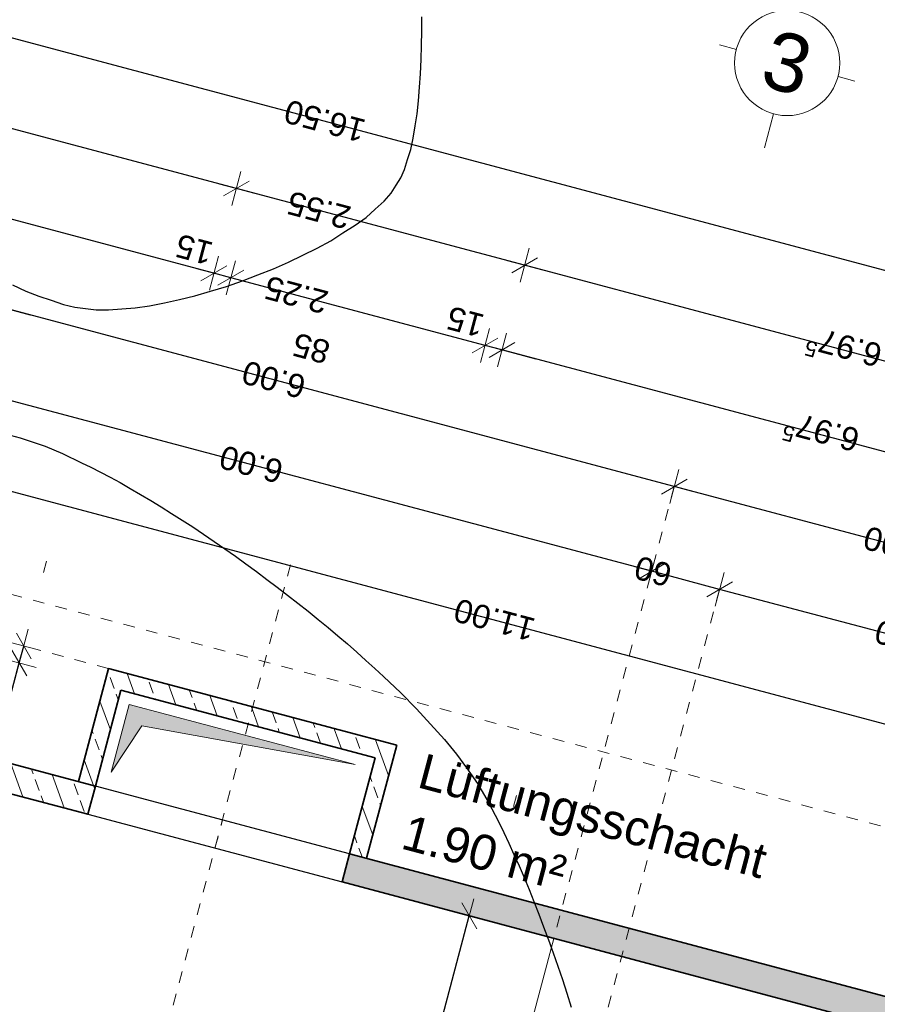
# Model space of a CAD drawing. Header units: metres. Extents: x 4462371 to 4462630, y 5328161 to 5328403.
# Tile 138 of 152: x 4462462.45 to 4462469.79, y 5328337.72 to 5328346.14. Entities that reach past the tile are written whole.
import ezdxf

# ---------------------------------------------------------------- set-up
doc = ezdxf.new("R2010")
doc.units = ezdxf.units.M
doc.header["$PDMODE"] = 65
doc.linetypes.add('AUSGEZOGEN', pattern=[0])
doc.linetypes.add('VERDECKT2_S2', pattern=[0.15, 0.1, -0.05])
doc.layers.add('B31_BEWLIN', color=3, linetype='AUSGEZOGEN')
for name, color, linetype, lineweight in [('Maßlinie_Allgemein', 7, 'AUSGEZOGEN', 13), ('Schraffur', 7, 'AUSGEZOGEN', 158), ('Standard', 7, 'AUSGEZOGEN', 13)]:
    doc.layers.add(name, color=color, linetype=linetype, lineweight=lineweight)
doc.styles.add('ARIAL', font='ARIAL.TTF')
doc.dimstyles.new('_DIMSTYLE_15', dxfattribs={"dimtxt": 0.2, "dimasz": 0.3, "dimexe": 0, "dimexo": 1e-06, "dimgap": 0.1, "dimtad": 2, "dimlfac": 100, "dimrnd": 0.5, "dimzin": 4, "dimdsep": 46, "dimtxsty": 'ARIAL', "dimblk1": 'ALL_ML_STRICH', "dimblk2": 'ALL_ML_STRICH', "dimsah": 1, "dimcen": 0, "dimse1": 1, "dimse2": 1, "dimclrd": 7, "dimclre": 7, "dimclrt": 7, "dimadec": 0, "dimazin": 0, "dimtfac": 1, "dimtdec": 0, "dimtix": 1, "dimtmove": 2, "dimatfit": 3, "dimfxl": 0, "dimtzin": 0, "dimlwd": 0, "dimlwe": 13, "dimarcsym": 0})
doc.dimstyles.new('_DIMSTYLE_16', dxfattribs={"dimtxt": 0.2, "dimasz": 0.3, "dimexe": 0, "dimexo": 1e-06, "dimgap": 0.1, "dimtad": 2, "dimdec": 1, "dimlfac": 100, "dimrnd": 0.5, "dimzin": 4, "dimdsep": 46, "dimtxsty": 'ARIAL', "dimblk1": 'ALL_ML_STRICH', "dimblk2": 'ALL_ML_STRICH', "dimsah": 1, "dimcen": 0, "dimse1": 1, "dimse2": 1, "dimclrd": 7, "dimclre": 7, "dimclrt": 7, "dimadec": 0, "dimazin": 0, "dimtfac": 1, "dimtdec": 0, "dimtix": 1, "dimtmove": 2, "dimatfit": 3, "dimfxl": 0, "dimtzin": 0, "dimlwd": 0, "dimlwe": 13, "dimarcsym": 0})
doc.dimstyles.new('_DIMSTYLE_17', dxfattribs={"dimtxt": 0.2, "dimasz": 0.3, "dimexe": 0, "dimexo": 1e-06, "dimgap": 0.1, "dimtad": 2, "dimdec": 1, "dimlfac": 100, "dimrnd": 0.5, "dimzin": 4, "dimdsep": 46, "dimtxsty": 'ARIAL', "dimblk1": 'ALL_ML_STRICH', "dimblk2": 'ALL_ML_STRICH', "dimsah": 1, "dimcen": 0, "dimse1": 1, "dimse2": 1, "dimclrd": 7, "dimclre": 7, "dimclrt": 7, "dimadec": 0, "dimazin": 0, "dimtfac": 1, "dimtdec": 0, "dimtix": 1, "dimtmove": 2, "dimatfit": 3, "dimfxl": 0, "dimtvp": 1.2, "dimtzin": 0, "dimlwd": 0, "dimlwe": 13, "dimarcsym": 0})
doc.dimstyles.new('_DIMSTYLE_18', dxfattribs={"dimtxt": 0.2, "dimasz": 0.3, "dimexe": 0, "dimexo": 1e-06, "dimgap": 0.1, "dimtad": 2, "dimdec": 1, "dimlfac": 100, "dimrnd": 0.5, "dimzin": 4, "dimdsep": 46, "dimtxsty": 'ARIAL', "dimblk1": 'ALL_ML_STRICH', "dimblk2": 'ALL_ML_STRICH', "dimsah": 1, "dimcen": 0, "dimse1": 1, "dimse2": 1, "dimclrd": 7, "dimclre": 7, "dimclrt": 7, "dimadec": 0, "dimazin": 0, "dimtfac": 1, "dimtdec": 0, "dimtix": 1, "dimtmove": 2, "dimatfit": 3, "dimfxl": 0, "dimtvp": 1.2, "dimtzin": 0, "dimlwd": 0, "dimlwe": 13, "dimarcsym": 0})
doc.dimstyles.new('_DIMSTYLE_3', dxfattribs={"dimtxt": 0.2, "dimasz": 0.3, "dimexe": 0, "dimexo": 0, "dimgap": 0.1, "dimtad": 2, "dimrnd": 0.005, "dimzin": 4, "dimdsep": 46, "dimtxsty": 'ARIAL', "dimblk1": 'ALL_ML_STRICH', "dimblk2": 'ALL_ML_STRICH', "dimsah": 1, "dimcen": 0, "dimclrd": 7, "dimclre": 7, "dimclrt": 7, "dimadec": 0, "dimazin": 0, "dimtfac": 1, "dimtdec": 0, "dimtix": 1, "dimtmove": 2, "dimatfit": 3, "dimfxl": 0, "dimtzin": 0, "dimlwd": 0, "dimlwe": 13, "dimarcsym": 0})
doc.dimstyles.new('_DIMSTYLE_5', dxfattribs={"dimtxt": 0.2, "dimasz": 0.3, "dimexe": 0, "dimexo": 1e-06, "dimgap": 0.1, "dimtad": 2, "dimrnd": 0.005, "dimzin": 4, "dimdsep": 46, "dimtxsty": 'ARIAL', "dimblk1": 'ALL_ML_STRICH', "dimblk2": 'ALL_ML_STRICH', "dimsah": 1, "dimcen": 0, "dimse1": 1, "dimse2": 1, "dimclrd": 7, "dimclre": 7, "dimclrt": 7, "dimadec": 0, "dimazin": 0, "dimtfac": 1, "dimtdec": 0, "dimtix": 1, "dimtmove": 2, "dimatfit": 3, "dimfxl": 0, "dimtzin": 0, "dimlwd": 0, "dimlwe": 13, "dimarcsym": 0})
doc.dimstyles.new('_DIMSTYLE_9', dxfattribs={"dimtxt": 0.2, "dimasz": 0.3, "dimexe": 0, "dimexo": 1e-06, "dimgap": 0.1, "dimtad": 2, "dimdec": 3, "dimrnd": 0.005, "dimzin": 4, "dimdsep": 46, "dimtxsty": 'ARIAL', "dimblk1": 'ALL_ML_STRICH', "dimblk2": 'ALL_ML_STRICH', "dimsah": 1, "dimcen": 0, "dimse1": 1, "dimse2": 1, "dimclrd": 7, "dimclre": 7, "dimclrt": 7, "dimadec": 0, "dimazin": 0, "dimtfac": 1, "dimtdec": 0, "dimtix": 1, "dimtmove": 2, "dimatfit": 3, "dimfxl": 0, "dimtzin": 0, "dimlwd": 0, "dimlwe": 13, "dimarcsym": 0})
pattern_1 = [(110, (0, 0), (-0.281907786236, -0.102606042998), []), (110, (-0.14095, -0.0513), (-0.281907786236, -0.102606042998), [0.1, -0.05])]

# ---------------------------------------------------------------- blocks, each defined once
blk = doc.blocks.new('ALL_ML_STRICH')
at = {"color": 0, "linetype": 'ByBlock', "lineweight": -2}
for p, q in [((-0.3, -0.3), (0.3, 0.3)), ((0, -0.5), (0, 0.5)), ((-1, 0), (0.5, 0))]:
    blk.add_line(p, q, dxfattribs=at)
blk = doc.blocks.new('*D119')
at = {"layer": 'DEFPOINTS', "color": 7, "linetype": 'AUSGEZOGEN', "lineweight": 13}
for p in [(4462473.703, 5328342.9713), (4462456.2146, 5328341.4199), (4462472.1588, 5328337.1734)]:
    blk.add_point(p, dxfattribs=at)
at = {"layer": 'Maßlinie_Allgemein', "color": 7, "linetype": 'AUSGEZOGEN', "lineweight": -2}
blk.add_line((4462473.703, 5328342.9713), (4462457.7588, 5328347.2178), dxfattribs=at)
at = {"layer": 'Maßlinie_Allgemein', "color": 7, "linetype": 'AUSGEZOGEN', "lineweight": 13, "yscale": 0.3, "zscale": 0.3}
for p, xscale, rotation in [((4462457.7588, 5328347.2178), 0.3, 165.0861849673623), ((4462473.703, 5328342.9713), 0.2999999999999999, 345.0861849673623)]:
    blk.add_blockref('ALL_ML_STRICH', p, dxfattribs=dict(at, xscale=xscale, rotation=rotation))
at = {"layer": 'Maßlinie_Allgemein', "color": 7, "linetype": 'AUSGEZOGEN', "lineweight": 13, "insert": (4462465.0622, 5328345.2762), "char_height": 0.2, "width": 1, "attachment_point": 5, "rotation": 165.08618, "style": 'ARIAL'}
blk.add_mtext('\\A1;{\\A1;{16.50\\H0.132000;\\S^ ;}}', dxfattribs=at)
blk = doc.blocks.new('*D151')
at = {"layer": 'DEFPOINTS', "color": 7, "linetype": 'AUSGEZOGEN', "lineweight": 13}
for p in [(4462467.0213, 5328338.283), (4462454.7228, 5328295.0209), (4462455.4476, 5328294.8279)]:
    blk.add_point(p, dxfattribs=at)
at = {"layer": 'Maßlinie_Allgemein', "color": 7, "linetype": 'AUSGEZOGEN', "lineweight": -2}
for p, q in [((4462454.7228, 5328295.0209), (4462466.2966, 5328338.476)), ((4462466.2966, 5328338.476), (4462466.2966, 5328338.476)), ((4462454.7228, 5328295.0209), (4462454.7228, 5328295.0209))]:
    blk.add_line(p, q, dxfattribs=at)
at = {"layer": 'Maßlinie_Allgemein', "color": 7, "linetype": 'AUSGEZOGEN', "lineweight": 13, "xscale": 0.3, "yscale": 0.3, "zscale": 0.3}
for p, rotation in [((4462466.2966, 5328338.476), 75.0861849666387), ((4462454.7228, 5328295.0209), 255.0861849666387)]:
    blk.add_blockref('ALL_ML_STRICH', p, dxfattribs=dict(at, rotation=rotation))
at = {"layer": 'Maßlinie_Allgemein', "color": 7, "linetype": 'AUSGEZOGEN', "lineweight": 13, "insert": (4462460.3149, 5328316.8073), "char_height": 0.2, "width": 1, "attachment_point": 5, "rotation": 75.08618, "style": 'ARIAL'}
blk.add_mtext('\\A1;{\\A1;{44.97\\H0.132000;\\S^ ;}}', dxfattribs=at)
blk = doc.blocks.new('*D166')
at = {"layer": 'DEFPOINTS', "color": 7, "linetype": 'AUSGEZOGEN', "lineweight": 13}
for p in [(4462463.212, 5328340.5911), (4462461.5052, 5328340.0109), (4462462.9547, 5328339.6248)]:
    blk.add_point(p, dxfattribs=at)
at = {"layer": 'Maßlinie_Allgemein', "color": 7, "linetype": 'AUSGEZOGEN', "lineweight": -2}
blk.add_line((4462461.5052, 5328340.0109), (4462461.7626, 5328340.9772), dxfattribs=at)
at = {"layer": 'Maßlinie_Allgemein', "color": 7, "linetype": 'AUSGEZOGEN', "lineweight": 13, "xscale": 0.3, "yscale": 0.3, "zscale": 0.3}
for p, rotation in [((4462461.7626, 5328340.9772), 75.08618496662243), ((4462461.5052, 5328340.0109), 255.0861849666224)]:
    blk.add_blockref('ALL_ML_STRICH', p, dxfattribs=dict(at, rotation=rotation))
at = {"layer": 'Maßlinie_Allgemein', "color": 7, "linetype": 'AUSGEZOGEN', "lineweight": 13, "insert": (4462461.3871, 5328340.3577), "char_height": 0.2, "width": 0.8, "attachment_point": 5, "rotation": 75.08618, "style": 'ARIAL'}
blk.add_mtext('\\A1;{\\A1;{1\\H0.132000;\\S^ ;}}', dxfattribs=at)
blk = doc.blocks.new('*D167')
at = {"layer": 'DEFPOINTS', "color": 7, "linetype": 'AUSGEZOGEN', "lineweight": 13}
for p in [(4462463.3184, 5328340.4076), (4462462.2299, 5328339.8178), (4462463.0996, 5328339.5862)]:
    blk.add_point(p, dxfattribs=at)
at = {"layer": 'Maßlinie_Allgemein', "color": 7, "linetype": 'AUSGEZOGEN', "lineweight": -2}
blk.add_line((4462462.2299, 5328339.8178), (4462462.4487, 5328340.6392), dxfattribs=at)
at = {"layer": 'Maßlinie_Allgemein', "color": 7, "linetype": 'AUSGEZOGEN', "lineweight": 13, "xscale": 0.3, "yscale": 0.3, "zscale": 0.3}
for p, rotation in [((4462462.4487, 5328340.6392), 75.08618498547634), ((4462462.2299, 5328339.8178), 255.0861849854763)]:
    blk.add_blockref('ALL_ML_STRICH', p, dxfattribs=dict(at, rotation=rotation))
at = {"layer": 'Maßlinie_Allgemein', "color": 7, "linetype": 'AUSGEZOGEN', "lineweight": 13, "insert": (4462462.1402, 5328340.2714), "char_height": 0.2, "width": 0.8, "attachment_point": 5, "rotation": 75.08618, "style": 'ARIAL'}
blk.add_mtext('\\A1;{\\A1;{85\\H0.132000;\\S^ ;}}', dxfattribs=at)
blk = doc.blocks.new('*D168')
at = {"layer": 'DEFPOINTS', "color": 7, "linetype": 'AUSGEZOGEN', "lineweight": 13}
for p in [(4462462.4487, 5328340.6392), (4462463.212, 5328340.5911), (4462463.3184, 5328340.4076)]:
    blk.add_point(p, dxfattribs=at)
at = {"layer": 'Maßlinie_Allgemein', "color": 7, "linetype": 'AUSGEZOGEN', "lineweight": -2}
blk.add_line((4462462.4487, 5328340.6392), (4462462.4873, 5328340.7842), dxfattribs=at)
at = {"layer": 'Maßlinie_Allgemein', "color": 7, "linetype": 'AUSGEZOGEN', "lineweight": 13, "xscale": 0.3, "yscale": 0.3, "zscale": 0.3}
for p, rotation in [((4462462.4487, 5328340.6392), 255.0861849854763), ((4462462.4873, 5328340.7842), 75.08618498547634)]:
    blk.add_blockref('ALL_ML_STRICH', p, dxfattribs=dict(at, rotation=rotation))
at = {"layer": 'Maßlinie_Allgemein', "color": 7, "linetype": 'AUSGEZOGEN', "lineweight": 13, "insert": (4462462.124, 5328340.7932), "char_height": 0.2, "width": 0.8, "attachment_point": 5, "rotation": 75.08618, "style": 'ARIAL'}
blk.add_mtext('\\A1;{\\A1;{15\\H0.132000;\\S^ ;}}', dxfattribs=at)
blk = doc.blocks.new('*D169')
at = {"layer": 'DEFPOINTS', "color": 7, "linetype": 'AUSGEZOGEN', "lineweight": 13}
for p in [(4462473.51, 5328342.2466), (4462465.6761, 5328339.9348), (4462472.1588, 5328337.1734)]:
    blk.add_point(p, dxfattribs=at)
at = {"layer": 'Maßlinie_Allgemein', "color": 7, "linetype": 'AUSGEZOGEN', "lineweight": -2}
blk.add_line((4462473.51, 5328342.2466), (4462466.7699, 5328344.0417), dxfattribs=at)
at = {"layer": 'Maßlinie_Allgemein', "color": 7, "linetype": 'AUSGEZOGEN', "lineweight": 13, "xscale": 0.3, "yscale": 0.3, "zscale": 0.3}
for p, rotation in [((4462466.7699, 5328344.0417), 165.0861849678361), ((4462473.51, 5328342.2466), 345.0861849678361)]:
    blk.add_blockref('ALL_ML_STRICH', p, dxfattribs=dict(at, rotation=rotation))
at = {"layer": 'Maßlinie_Allgemein', "color": 7, "linetype": 'AUSGEZOGEN', "lineweight": 13, "insert": (4462469.4981, 5328343.3186), "char_height": 0.2, "width": 1, "attachment_point": 5, "rotation": 165.08618, "style": 'ARIAL'}
blk.add_mtext('\\A1;{\\A1;{6.97\\H0.132000;\\S5^ ;}}', dxfattribs=at)
blk = doc.blocks.new('*D170')
at = {"layer": 'DEFPOINTS', "color": 7, "linetype": 'AUSGEZOGEN', "lineweight": 13}
for p in [(4462466.7699, 5328344.0417), (4462463.212, 5328340.5911), (4462465.6761, 5328339.9348)]:
    blk.add_point(p, dxfattribs=at)
at = {"layer": 'Maßlinie_Allgemein', "color": 7, "linetype": 'AUSGEZOGEN', "lineweight": -2}
blk.add_line((4462466.7699, 5328344.0417), (4462464.3058, 5328344.698), dxfattribs=at)
at = {"layer": 'Maßlinie_Allgemein', "color": 7, "linetype": 'AUSGEZOGEN', "lineweight": 13, "xscale": 0.3, "yscale": 0.3, "zscale": 0.3}
for p, rotation in [((4462464.3058, 5328344.698), 165.0861849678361), ((4462466.7699, 5328344.0417), 345.0861849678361)]:
    blk.add_blockref('ALL_ML_STRICH', p, dxfattribs=dict(at, rotation=rotation))
at = {"layer": 'Maßlinie_Allgemein', "color": 7, "linetype": 'AUSGEZOGEN', "lineweight": 13, "insert": (4462465.0109, 5328344.5137), "char_height": 0.2, "width": 0.8, "attachment_point": 5, "rotation": 165.08618, "style": 'ARIAL'}
blk.add_mtext('\\A1;{\\A1;{2.55\\H0.132000;\\S^ ;}}', dxfattribs=at)
blk = doc.blocks.new('*D171')
at = {"layer": 'DEFPOINTS', "color": 7, "linetype": 'AUSGEZOGEN', "lineweight": 13}
for p in [(4462464.3058, 5328344.698), (4462456.2146, 5328341.4199), (4462463.212, 5328340.5911)]:
    blk.add_point(p, dxfattribs=at)
at = {"layer": 'Maßlinie_Allgemein', "color": 7, "linetype": 'AUSGEZOGEN', "lineweight": -2}
blk.add_line((4462464.3058, 5328344.698), (4462457.5658, 5328346.4931), dxfattribs=at)
at = {"layer": 'Maßlinie_Allgemein', "color": 7, "linetype": 'AUSGEZOGEN', "lineweight": 13, "xscale": 0.3, "yscale": 0.3, "zscale": 0.3}
for p, rotation in [((4462457.5658, 5328346.4931), 165.0861849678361), ((4462464.3058, 5328344.698), 345.0861849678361)]:
    blk.add_blockref('ALL_ML_STRICH', p, dxfattribs=dict(at, rotation=rotation))
at = {"layer": 'Maßlinie_Allgemein', "color": 7, "linetype": 'AUSGEZOGEN', "lineweight": 13, "insert": (4462460.2939, 5328345.77), "char_height": 0.2, "width": 1, "attachment_point": 5, "rotation": 165.08618, "style": 'ARIAL'}
blk.add_mtext('\\A1;{\\A1;{6.97\\H0.132000;\\S5^ ;}}', dxfattribs=at)
blk = doc.blocks.new('*D172')
at = {"layer": 'DEFPOINTS', "color": 7, "linetype": 'AUSGEZOGEN', "lineweight": 13}
for p in [(4462473.317, 5328341.5218), (4462465.4188, 5328338.9685), (4462472.1588, 5328337.1734)]:
    blk.add_point(p, dxfattribs=at)
at = {"layer": 'Maßlinie_Allgemein', "color": 7, "linetype": 'AUSGEZOGEN', "lineweight": -2}
blk.add_line((4462473.317, 5328341.5218), (4462466.5769, 5328343.3169), dxfattribs=at)
at = {"layer": 'Maßlinie_Allgemein', "color": 7, "linetype": 'AUSGEZOGEN', "lineweight": 13, "yscale": 0.3, "zscale": 0.3}
for p, xscale, rotation in [((4462466.5769, 5328343.3169), 0.3, 165.0861849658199), ((4462473.317, 5328341.5218), 0.2999999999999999, 345.0861849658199)]:
    blk.add_blockref('ALL_ML_STRICH', p, dxfattribs=dict(at, xscale=xscale, rotation=rotation))
at = {"layer": 'Maßlinie_Allgemein', "color": 7, "linetype": 'AUSGEZOGEN', "lineweight": 13, "insert": (4462469.3051, 5328342.5939), "char_height": 0.2, "width": 1, "attachment_point": 5, "rotation": 165.08618, "style": 'ARIAL'}
blk.add_mtext('\\A1;{\\A1;{6.97\\H0.132000;\\S5^ ;}}', dxfattribs=at)
blk = doc.blocks.new('*D173')
at = {"layer": 'DEFPOINTS', "color": 7, "linetype": 'AUSGEZOGEN', "lineweight": 13}
for p in [(4462466.5769, 5328343.3169), (4462465.2738, 5328339.0071), (4462465.4188, 5328338.9685)]:
    blk.add_point(p, dxfattribs=at)
at = {"layer": 'Maßlinie_Allgemein', "color": 7, "linetype": 'AUSGEZOGEN', "lineweight": -2}
blk.add_line((4462466.5769, 5328343.3169), (4462466.432, 5328343.3555), dxfattribs=at)
at = {"layer": 'Maßlinie_Allgemein', "color": 7, "linetype": 'AUSGEZOGEN', "lineweight": 13, "yscale": 0.3, "zscale": 0.3}
for p, xscale, rotation in [((4462466.5769, 5328343.3169), 0.2999999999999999, 345.0861849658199), ((4462466.432, 5328343.3555), 0.3, 165.0861849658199)]:
    blk.add_blockref('ALL_ML_STRICH', p, dxfattribs=dict(at, xscale=xscale, rotation=rotation))
at = {"layer": 'Maßlinie_Allgemein', "color": 7, "linetype": 'AUSGEZOGEN', "lineweight": 13, "insert": (4462466.2639, 5328343.5591), "char_height": 0.2, "width": 0.8, "attachment_point": 5, "rotation": 165.08618, "style": 'ARIAL'}
blk.add_mtext('\\A1;{\\A1;{15\\H0.132000;\\S^ ;}}', dxfattribs=at)
blk = doc.blocks.new('*D174')
at = {"layer": 'DEFPOINTS', "color": 7, "linetype": 'AUSGEZOGEN', "lineweight": 13}
for p in [(4462466.432, 5328343.3555), (4462463.0996, 5328339.5862), (4462465.2738, 5328339.0071)]:
    blk.add_point(p, dxfattribs=at)
at = {"layer": 'Maßlinie_Allgemein', "color": 7, "linetype": 'AUSGEZOGEN', "lineweight": -2}
blk.add_line((4462466.432, 5328343.3555), (4462464.2578, 5328343.9346), dxfattribs=at)
at = {"layer": 'Maßlinie_Allgemein', "color": 7, "linetype": 'AUSGEZOGEN', "lineweight": 13, "yscale": 0.3, "zscale": 0.3}
for p, xscale, rotation in [((4462464.2578, 5328343.9346), 0.3, 165.0861849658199), ((4462466.432, 5328343.3555), 0.2999999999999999, 345.0861849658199)]:
    blk.add_blockref('ALL_ML_STRICH', p, dxfattribs=dict(at, xscale=xscale, rotation=rotation))
at = {"layer": 'Maßlinie_Allgemein', "color": 7, "linetype": 'AUSGEZOGEN', "lineweight": 13, "insert": (4462464.8178, 5328343.789), "char_height": 0.2, "width": 0.8, "attachment_point": 5, "rotation": 165.08618, "style": 'ARIAL'}
blk.add_mtext('\\A1;{\\A1;{2.25\\H0.132000;\\S^ ;}}', dxfattribs=at)
at = {"layer": 'Maßlinie_Allgemein', "color": 7, "linetype": 'AUSGEZOGEN', "lineweight": 13, "insert": (4462465.0695, 5328343.1931), "char_height": 0.2, "width": 0.01, "attachment_point": 1, "rotation": 165.08618, "line_spacing_factor": 0.60241, "style": 'ARIAL'}
blk.add_mtext('\\A1;{85\\H0.132000;\\S^ ;}', dxfattribs=at)
blk = doc.blocks.new('*D175')
at = {"layer": 'DEFPOINTS', "color": 7, "linetype": 'AUSGEZOGEN', "lineweight": 13}
for p in [(4462464.2578, 5328343.9346), (4462462.9547, 5328339.6248), (4462463.0996, 5328339.5862)]:
    blk.add_point(p, dxfattribs=at)
at = {"layer": 'Maßlinie_Allgemein', "color": 7, "linetype": 'AUSGEZOGEN', "lineweight": -2}
blk.add_line((4462464.2578, 5328343.9346), (4462464.1128, 5328343.9732), dxfattribs=at)
at = {"layer": 'Maßlinie_Allgemein', "color": 7, "linetype": 'AUSGEZOGEN', "lineweight": 13, "yscale": 0.3, "zscale": 0.3}
for p, xscale, rotation in [((4462464.2578, 5328343.9346), 0.2999999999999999, 345.0861849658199), ((4462464.1128, 5328343.9732), 0.3, 165.0861849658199)]:
    blk.add_blockref('ALL_ML_STRICH', p, dxfattribs=dict(at, xscale=xscale, rotation=rotation))
at = {"layer": 'Maßlinie_Allgemein', "color": 7, "linetype": 'AUSGEZOGEN', "lineweight": 13, "insert": (4462463.9447, 5328344.1768), "char_height": 0.2, "width": 0.8, "attachment_point": 5, "rotation": 165.08618, "style": 'ARIAL'}
blk.add_mtext('\\A1;{\\A1;{15\\H0.132000;\\S^ ;}}', dxfattribs=at)
blk = doc.blocks.new('*D176')
at = {"layer": 'DEFPOINTS', "color": 7, "linetype": 'AUSGEZOGEN', "lineweight": 13}
for p in [(4462464.1128, 5328343.9732), (4462456.2146, 5328341.4199), (4462462.9547, 5328339.6248)]:
    blk.add_point(p, dxfattribs=at)
at = {"layer": 'Maßlinie_Allgemein', "color": 7, "linetype": 'AUSGEZOGEN', "lineweight": -2}
blk.add_line((4462464.1128, 5328343.9732), (4462457.3728, 5328345.7684), dxfattribs=at)
at = {"layer": 'Maßlinie_Allgemein', "color": 7, "linetype": 'AUSGEZOGEN', "lineweight": 13, "yscale": 0.3, "zscale": 0.3}
for p, xscale, rotation in [((4462457.3728, 5328345.7684), 0.3, 165.0861849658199), ((4462464.1128, 5328343.9732), 0.2999999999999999, 345.0861849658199)]:
    blk.add_blockref('ALL_ML_STRICH', p, dxfattribs=dict(at, xscale=xscale, rotation=rotation))
at = {"layer": 'Maßlinie_Allgemein', "color": 7, "linetype": 'AUSGEZOGEN', "lineweight": 13, "insert": (4462460.1009, 5328345.0453), "char_height": 0.2, "width": 1, "attachment_point": 5, "rotation": 165.08618, "style": 'ARIAL'}
blk.add_mtext('\\A1;{\\A1;{6.97\\H0.132000;\\S5^ ;}}', dxfattribs=at)
blk = doc.blocks.new('*D214')
at = {"layer": 'DEFPOINTS', "color": 7, "linetype": 'AUSGEZOGEN', "lineweight": 13}
for p in [(4462472.8824, 5328340.8614), (4462467.0213, 5328338.283), (4462471.8529, 5328336.9962)]:
    blk.add_point(p, dxfattribs=at)
at = {"layer": 'Maßlinie_Allgemein', "color": 7, "linetype": 'AUSGEZOGEN', "lineweight": -2}
blk.add_line((4462472.8824, 5328340.8614), (4462468.0508, 5328342.1483), dxfattribs=at)
at = {"layer": 'Maßlinie_Allgemein', "color": 7, "linetype": 'AUSGEZOGEN', "lineweight": 13, "xscale": 0.3, "yscale": 0.3, "zscale": 0.3}
for p, rotation in [((4462468.0508, 5328342.1483), 165.0861850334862), ((4462472.8824, 5328340.8614), 345.0861850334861)]:
    blk.add_blockref('ALL_ML_STRICH', p, dxfattribs=dict(at, rotation=rotation))
at = {"layer": 'Maßlinie_Allgemein', "color": 7, "linetype": 'AUSGEZOGEN', "lineweight": 13, "insert": (4462469.9406, 5328341.6485), "char_height": 0.2, "width": 0.8, "attachment_point": 5, "rotation": 165.08619, "style": 'ARIAL'}
blk.add_mtext('\\A1;{\\A1;{5.00\\H0.132000;\\S^ ;}}', dxfattribs=at)
blk = doc.blocks.new('*D215')
at = {"layer": 'DEFPOINTS', "color": 7, "linetype": 'AUSGEZOGEN', "lineweight": 13}
for p in [(4462468.0508, 5328342.1483), (4462461.2234, 5328339.8272), (4462467.0213, 5328338.283)]:
    blk.add_point(p, dxfattribs=at)
at = {"layer": 'Maßlinie_Allgemein', "color": 7, "linetype": 'AUSGEZOGEN', "lineweight": -2}
blk.add_line((4462468.0508, 5328342.1483), (4462462.2529, 5328343.6924), dxfattribs=at)
at = {"layer": 'Maßlinie_Allgemein', "color": 7, "linetype": 'AUSGEZOGEN', "lineweight": 13, "xscale": 0.3, "yscale": 0.3, "zscale": 0.3}
for p, rotation in [((4462462.2529, 5328343.6924), 165.0861850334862), ((4462468.0508, 5328342.1483), 345.0861850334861)]:
    blk.add_blockref('ALL_ML_STRICH', p, dxfattribs=dict(at, rotation=rotation))
at = {"layer": 'Maßlinie_Allgemein', "color": 7, "linetype": 'AUSGEZOGEN', "lineweight": 13, "insert": (4462464.6259, 5328343.064), "char_height": 0.2, "width": 0.8, "attachment_point": 5, "rotation": 165.08619, "style": 'ARIAL'}
blk.add_mtext('\\A1;{\\A1;{6.00\\H0.132000;\\S^ ;}}', dxfattribs=at)
blk = doc.blocks.new('*D219')
at = {"layer": 'DEFPOINTS', "color": 7, "linetype": 'AUSGEZOGEN', "lineweight": 13}
for p in [(4462472.6893, 5328340.1367), (4462471.8529, 5328336.9962), (4462466.2499, 5328333.0554)]:
    blk.add_point(p, dxfattribs=at)
at = {"layer": 'Maßlinie_Allgemein', "color": 7, "linetype": 'AUSGEZOGEN', "lineweight": -2}
blk.add_line((4462472.6893, 5328340.1367), (4462468.4375, 5328341.2691), dxfattribs=at)
at = {"layer": 'Maßlinie_Allgemein', "color": 7, "linetype": 'AUSGEZOGEN', "lineweight": 13, "xscale": 0.3, "yscale": 0.3, "zscale": 0.3}
for p, rotation in [((4462468.4375, 5328341.2691), 165.0861850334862), ((4462472.6893, 5328340.1367), 345.0861850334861)]:
    blk.add_blockref('ALL_ML_STRICH', p, dxfattribs=dict(at, rotation=rotation))
at = {"layer": 'Maßlinie_Allgemein', "color": 7, "linetype": 'AUSGEZOGEN', "lineweight": 13, "insert": (4462470.0375, 5328340.8465), "char_height": 0.2, "width": 0.8, "attachment_point": 5, "rotation": 165.08619, "style": 'ARIAL'}
blk.add_mtext('\\A1;{\\A1;{4.40\\H0.132000;\\S^ ;}}', dxfattribs=at)
blk = doc.blocks.new('*D220')
at = {"layer": 'DEFPOINTS', "color": 7, "linetype": 'AUSGEZOGEN', "lineweight": 13}
for p in [(4462468.4375, 5328341.2691), (4462465.6701, 5328333.2098), (4462466.2499, 5328333.0554)]:
    blk.add_point(p, dxfattribs=at)
at = {"layer": 'Maßlinie_Allgemein', "color": 7, "linetype": 'AUSGEZOGEN', "lineweight": -2}
blk.add_line((4462468.4375, 5328341.2691), (4462467.8578, 5328341.4235), dxfattribs=at)
at = {"layer": 'Maßlinie_Allgemein', "color": 7, "linetype": 'AUSGEZOGEN', "lineweight": 13, "xscale": 0.3, "yscale": 0.3, "zscale": 0.3}
for p, rotation in [((4462467.8578, 5328341.4235), 165.0861850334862), ((4462468.4375, 5328341.2691), 345.0861850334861)]:
    blk.add_blockref('ALL_ML_STRICH', p, dxfattribs=dict(at, rotation=rotation))
at = {"layer": 'Maßlinie_Allgemein', "color": 7, "linetype": 'AUSGEZOGEN', "lineweight": 13, "insert": (4462467.8696, 5328341.4239), "char_height": 0.2, "width": 0.8, "attachment_point": 5, "rotation": 165.08619, "style": 'ARIAL'}
blk.add_mtext('\\A1;{\\A1;{60\\H0.132000;\\S^ ;}}', dxfattribs=at)
blk = doc.blocks.new('*D221')
at = {"layer": 'DEFPOINTS', "color": 7, "linetype": 'AUSGEZOGEN', "lineweight": 13}
for p in [(4462467.8578, 5328341.4235), (4462459.8723, 5328334.754), (4462465.6701, 5328333.2098)]:
    blk.add_point(p, dxfattribs=at)
at = {"layer": 'Maßlinie_Allgemein', "color": 7, "linetype": 'AUSGEZOGEN', "lineweight": -2}
blk.add_line((4462467.8578, 5328341.4235), (4462462.0599, 5328342.9677), dxfattribs=at)
at = {"layer": 'Maßlinie_Allgemein', "color": 7, "linetype": 'AUSGEZOGEN', "lineweight": 13, "xscale": 0.3, "yscale": 0.3, "zscale": 0.3}
for p, rotation in [((4462462.0599, 5328342.9677), 165.0861850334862), ((4462467.8578, 5328341.4235), 345.0861850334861)]:
    blk.add_blockref('ALL_ML_STRICH', p, dxfattribs=dict(at, rotation=rotation))
at = {"layer": 'Maßlinie_Allgemein', "color": 7, "linetype": 'AUSGEZOGEN', "lineweight": 13, "insert": (4462464.4328, 5328342.3392), "char_height": 0.2, "width": 0.8, "attachment_point": 5, "rotation": 165.08619, "style": 'ARIAL'}
blk.add_mtext('\\A1;{\\A1;{6.00\\H0.132000;\\S^ ;}}', dxfattribs=at)
blk = doc.blocks.new('*D653')
at = {"layer": 'DEFPOINTS', "color": 7, "linetype": 'AUSGEZOGEN', "lineweight": 13}
for p in [(4462472.4963, 5328339.412), (4462471.8529, 5328336.9962), (4462454.429, 5328314.3165)]:
    blk.add_point(p, dxfattribs=at)
at = {"layer": 'Maßlinie_Allgemein', "color": 7, "linetype": 'AUSGEZOGEN', "lineweight": -2}
blk.add_line((4462472.4963, 5328339.412), (4462461.8668, 5328342.243), dxfattribs=at)
at = {"layer": 'Maßlinie_Allgemein', "color": 7, "linetype": 'AUSGEZOGEN', "lineweight": 13, "xscale": 0.3, "yscale": 0.3, "zscale": 0.3}
for p, rotation in [((4462461.8668, 5328342.243), 165.0861850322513), ((4462472.4963, 5328339.412), 345.0861850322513)]:
    blk.add_blockref('ALL_ML_STRICH', p, dxfattribs=dict(at, rotation=rotation))
at = {"layer": 'Maßlinie_Allgemein', "color": 7, "linetype": 'AUSGEZOGEN', "lineweight": 13, "insert": (4462466.5129, 5328341.0091), "char_height": 0.2, "width": 1, "attachment_point": 5, "rotation": 165.08619, "style": 'ARIAL'}
blk.add_mtext('\\A1;{\\A1;{11.00\\H0.132000;\\S^ ;}}', dxfattribs=at)
blk = doc.blocks.new('COMPLEXOBJECT_68')
at = {"layer": 'Standard', "color": 7, "linetype": 'AUSGEZOGEN', "lineweight": 18}
for p, q in [((4462469.1317, 5328346.2068), (4462469.1703, 5328346.3517)), ((4462468.5811, 5328345.8877), (4462468.4361, 5328345.9264)), ((4462469.4507, 5328345.6561), (4462469.5957, 5328345.6175)), ((4462468.9001, 5328345.3371), (4462468.8229, 5328345.0472))]:
    blk.add_line(p, q, dxfattribs=at)
blk.add_circle((4462469.0159, 5328345.7719), 0.45, dxfattribs=at)

msp = doc.modelspace()

# ---------------------------------------------------------------- hatches: boundary and pattern name
at = {"layer": 'Schraffur', "linetype": 'AUSGEZOGEN', "lineweight": 18}
h = msp.add_hatch(dxfattribs=at)
h.set_pattern_fill('SCHRAFFUR_7', scale=0.1, angle=65, style=0, pattern_type=2)
h.set_pattern_definition(pattern_1)
h.paths.add_polyline_path([(4462463.09961, 5328339.58621), (4462456.45621, 5328341.3556), (4462456.39186, 5328341.11402), (4462463.03527, 5328339.34463)], flags=0)
h = msp.add_hatch(dxfattribs=at)
h.set_pattern_fill('SCHRAFFUR_7', scale=0.1, angle=65, style=0, pattern_type=2)
h.set_pattern_definition(pattern_1)
h.paths.add_polyline_path([(4462464.44408, 5328340.26299), (4462463.21203, 5328340.59113), (4462462.95467, 5328339.62481), (4462463.09961, 5328339.58621), (4462463.31838, 5328340.40758), (4462464.40548, 5328340.11804)], flags=0)
h = msp.add_hatch(dxfattribs=at)
h.set_pattern_fill('SCHRAFFUR_7', scale=0.1, angle=65, style=0, pattern_type=2)
h.set_pattern_definition(pattern_1)
h.paths.add_polyline_path([(4462464.40548, 5328340.11804), (4462465.49258, 5328339.8285), (4462465.27382, 5328339.00714), (4462465.41877, 5328338.96853), (4462465.67613, 5328339.93485), (4462464.44408, 5328340.26299)], flags=0)
h = msp.add_hatch(dxfattribs=at)
h.set_pattern_fill('SCHRAFFUR_7', scale=0.1, angle=65, style=0, pattern_type=2)
h.set_pattern_definition(pattern_1)
h.paths.add_polyline_path([(4462472.08381, 5328337.0435), (4462472.06239, 5328337.0585), (4462472.0439, 5328337.07699), (4462472.02891, 5328337.0984), (4462472.01786, 5328337.1221), (4462472.01109, 5328337.14736), (4462472.00881, 5328337.1734), (4462472.01109, 5328337.19945), (4462472.01441, 5328337.21186), (4462465.27382, 5328339.00714), (4462465.20948, 5328338.76556), (4462471.85289, 5328336.99617), (4462460.27915, 5328293.54102), (4462460.52073, 5328293.47668), (4462472.12035, 5328337.02901), (4462472.10751, 5328337.03245)], flags=0)
at = {"layer": 'Standard', "linetype": 'AUSGEZOGEN', "lineweight": 13}
msp.add_hatch(color=255, dxfattribs=at).paths.add_polyline_path([(4462463.38927, 5328340.28521), (4462463.23485, 5328339.70542), (4462463.49561, 5328340.10166), (4462465.3219, 5328339.77048)])

# ---------------------------------------------------------------- linework, layer by layer
at = {"layer": 'B31_BEWLIN', "color": 250, "linetype": 'AUSGEZOGEN'}
for points in [[(4462462.39198, 5328343.87523), (4462462.50602, 5328343.82139), (4462462.61683, 5328343.77646), (4462462.72176, 5328343.74219), (4462462.8259, 5328343.70729), (4462462.92417, 5328343.68304), (4462463.01413, 5328343.67244), (4462463.10522, 5328343.66056), (4462463.21048, 5328343.6597), (4462463.32469, 5328343.66848), (4462463.4389, 5328343.67726), (4462463.56206, 5328343.69568), (4462463.68963, 5328343.72142), (4462463.81799, 5328343.74777), (4462463.95075, 5328343.78145), (4462464.08496, 5328343.82136), (4462464.22057, 5328343.86111), (4462464.357, 5328343.90788), (4462464.4897, 5328343.95936), (4462464.6224, 5328344.01084), (4462464.75138, 5328344.06702), (4462464.87304, 5328344.12761), (4462464.99611, 5328344.18804), (4462465.11169, 5328344.25148), (4462465.2162, 5328344.31762), (4462465.32071, 5328344.38377), (4462465.41399, 5328344.45123), (4462465.49181, 5328344.52048), (4462465.56884, 5328344.58911), (4462465.63027, 5328344.65814), (4462465.673, 5328344.72749), (4462465.673, 5328344.72749), (4462465.7109, 5328344.78828), (4462465.74298, 5328344.86215), (4462465.76997, 5328344.94728), (4462465.79634, 5328345.0332), (4462465.81683, 5328345.12976), (4462465.83314, 5328345.23322), (4462465.85023, 5328345.3373), (4462465.86252, 5328345.44906), (4462465.87171, 5328345.56474), (4462465.88089, 5328345.68042), (4462465.88636, 5328345.8008), (4462465.88979, 5328345.92213), (4462465.89261, 5328346.04425), (4462465.892, 5328346.16748)], [(4462462.372, 5328342.58806), (4462462.45543, 5328342.56482), (4462462.53289, 5328342.53917), (4462462.66856, 5328342.49376), (4462462.81925, 5328342.43067), (4462462.98034, 5328342.35284), (4462463.06057, 5328342.31432), (4462463.1425, 5328342.27204), (4462463.22629, 5328342.22741), (4462463.3107, 5328342.182), (4462463.39682, 5328342.13282), (4462463.48479, 5328342.0813), (4462463.57276, 5328342.02978), (4462463.66181, 5328341.97528), (4462463.75132, 5328341.9186), (4462463.84083, 5328341.86191), (4462463.9322, 5328341.80287), (4462464.02403, 5328341.74165), (4462464.11507, 5328341.6798), (4462464.20595, 5328341.61655), (4462464.29667, 5328341.55189), (4462464.38739, 5328341.48723), (4462464.47732, 5328341.42196), (4462464.5663, 5328341.35465), (4462464.65529, 5328341.28735), (4462464.74349, 5328341.21943), (4462464.83091, 5328341.15088), (4462464.91895, 5328341.08156), (4462465.00479, 5328341.01177), (4462465.08924, 5328340.94215), (4462465.1729, 5328340.87191), (4462465.25515, 5328340.80183), (4462465.3346, 5328340.73208), (4462465.41326, 5328340.6617), (4462465.4899, 5328340.59228), (4462465.56294, 5328340.52256), (4462465.71121, 5328340.38358), (4462465.84623, 5328340.24685), (4462465.96549, 5328340.11552), (4462466.08554, 5328339.9848), (4462466.18906, 5328339.85886), (4462466.27286, 5328339.7427), (4462466.36643, 5328339.609), (4462466.45855, 5328339.45235), (4462466.54854, 5328339.27744), (4462466.59244, 5328339.18975), (4462466.63648, 5328339.09707), (4462466.6794, 5328339.00095), (4462466.72372, 5328338.90468), (4462466.76615, 5328338.80435), (4462466.80826, 5328338.70121), (4462466.85036, 5328338.59807), (4462466.89197, 5328338.49072), (4462466.93264, 5328338.38135), (4462466.97393, 5328338.27118), (4462467.01426, 5328338.159), (4462467.05366, 5328338.04479), (4462467.09305, 5328337.93058), (4462467.13149, 5328337.81434), (4462467.16899, 5328337.69608)]]:
    msp.add_lwpolyline(points, dxfattribs=at)
at = {"layer": 'Standard', "color": 7, "linetype": 'VERDECKT2_S2', "lineweight": 18}
for p, q in [((4462455.2221, 5328343.13309), (4462475.41806, 5328337.75415)), ((4462468.05078, 5328342.14825), (4462467.02132, 5328338.283)), ((4462468.43755, 5328341.2691), (4462466.24994, 5328333.05543)), ((4462461.76256, 5328340.97718), (4462463.21203, 5328340.59113))]:
    msp.add_line(p, q, dxfattribs=at)
at = {"layer": 'Standard', "color": 52, "linetype": 'AUSGEZOGEN', "lineweight": 13}
msp.add_line((4462462.68032, 5328341.50889), (4462462.65459, 5328341.41226), dxfattribs=at)
at = {"layer": 'Standard', "color": 7, "linetype": 'VERDECKT2_S2', "lineweight": 13}
for p, q in [((4462464.76813, 5328341.47964), (4462441.73155, 5328254.98577)), ((4462466.67474, 5328339.41016), (4462466.70047, 5328339.5068)), ((4462464.12238, 5328339.05509), (4462464.18672, 5328339.29667))]:
    msp.add_line(p, q, dxfattribs=at)
at = {"layer": 'Standard', "color": 7, "linetype": 'AUSGEZOGEN', "lineweight": 35}
for p, q in [((4462456.21463, 5328341.41994), (4462463.09961, 5328339.58621)), ((4462456.21463, 5328341.41994), (4462463.09961, 5328339.58621)), ((4462456.39186, 5328341.11402), (4462463.03527, 5328339.34463)), ((4462462.95467, 5328339.62481), (4462463.21203, 5328340.59113)), ((4462463.21203, 5328340.59113), (4462465.67613, 5328339.93485)), ((4462463.31838, 5328340.40758), (4462463.09961, 5328339.58621)), ((4462463.31838, 5328340.40758), (4462465.49258, 5328339.8285)), ((4462465.67613, 5328339.93485), (4462465.41877, 5328338.96853)), ((4462465.27382, 5328339.00714), (4462465.49258, 5328339.8285)), ((4462463.09961, 5328339.58621), (4462463.03527, 5328339.34463)), ((4462465.27382, 5328339.00714), (4462465.20948, 5328338.76556)), ((4462465.27382, 5328339.00714), (4462472.15881, 5328337.1734)), ((4462465.20948, 5328338.76556), (4462471.85289, 5328336.99617))]:
    msp.add_line(p, q, dxfattribs=at)
at = {"layer": 'Standard', "color": 7, "linetype": 'AUSGEZOGEN', "lineweight": 13}
for p, q in [((4462463.38927, 5328340.28521), (4462463.23485, 5328339.70542)), ((4462465.3219, 5328339.77048), (4462463.38927, 5328340.28521)), ((4462463.49561, 5328340.10166), (4462463.23485, 5328339.70542)), ((4462465.3219, 5328339.77048), (4462463.49561, 5328340.10166)), ((4462465.67015, 5328333.20985), (4462467.02132, 5328338.283))]:
    msp.add_line(p, q, dxfattribs=at)
at = {"layer": 'Standard', "color": 7, "linetype": 'AUSGEZOGEN', "lineweight": 25}
for p, q in [((4462465.27382, 5328339.00714), (4462463.09961, 5328339.58621)), ((4462463.03527, 5328339.34463), (4462465.20948, 5328338.76556))]:
    msp.add_line(p, q, dxfattribs=at)

# ---------------------------------------------------------------- block references
at = {"layer": 'Standard', "color": 7, "linetype": 'AUSGEZOGEN', "lineweight": 18}
msp.add_blockref('COMPLEXOBJECT_68', (0, 0), dxfattribs=at)

# ---------------------------------------------------------------- texts
at = {"layer": 'Standard', "color": 7, "linetype": 'AUSGEZOGEN', "lineweight": 18, "insert": (4462469.0159, 5328345.77193), "char_height": 0.5, "width": 0.6392436, "attachment_point": 5, "rotation": 345.086185, "style": 'ARIAL'}
msp.add_mtext('\\W0.99;3', dxfattribs=at)
at = {"layer": 'Standard', "color": 7, "linetype": 'AUSGEZOGEN', "lineweight": 18, "insert": (4462465.9174, 5328339.86932), "char_height": 0.3, "width": 3.2155551, "attachment_point": 1, "rotation": 345.086185, "line_spacing_factor": 1.084337, "style": 'ARIAL'}
msp.add_mtext('{\\fArial|i0|b0;\\H0.300000;\\W1.000000;\\C7;Lüftungsschacht}\\P{\\fArial|i0|b0;\\H0.300000;\\W1.000000;\\C7;1.90 m²}\\P', dxfattribs=at)

# ---------------------------------------------------------------- dimensions: what is measured, and where the dimension line sits
at = {"layer": 'Maßlinie_Allgemein', "color": 7, "linetype": 'AUSGEZOGEN', "lineweight": 13}
for base, p1, p2, angle, dimstyle, picture, middle in [((4462457.75882, 5328347.21782), (4462472.15881, 5328337.17341), (4462456.21463, 5328341.41994), 165.086185, '_DIMSTYLE_5', '*D119', (4462465.06223, 5328345.27618)), ((4462457.5658, 5328346.49309), (4462463.21203, 5328340.59113), (4462456.21463, 5328341.41994), 165.086185, '_DIMSTYLE_9', '*D171', (4462460.29395, 5328345.77001)), ((4462457.37277, 5328345.76835), (4462462.95467, 5328339.62481), (4462456.21463, 5328341.41994), 165.086185, '_DIMSTYLE_9', '*D176', (4462460.10092, 5328345.04527)), ((4462464.30584, 5328344.69796), (4462465.67613, 5328339.93485), (4462463.21203, 5328340.59113), 165.086185, '_DIMSTYLE_5', '*D170', (4462465.01087, 5328344.51372)), ((4462464.11281, 5328343.97323), (4462463.09961, 5328339.58621), (4462462.95467, 5328339.62481), 165.086185, '_DIMSTYLE_18', '*D175', (4462463.94474, 5328344.17675)), ((4462466.76994, 5328344.04168), (4462472.15881, 5328337.17341), (4462465.67613, 5328339.93485), 165.086185, '_DIMSTYLE_9', '*D169', (4462469.49809, 5328343.3186)), ((4462462.2529, 5328343.69245), (4462467.02132, 5328338.283), (4462461.22343, 5328339.82719), 165.086185, '_DIMSTYLE_5', '*D215', (4462464.62587, 5328343.06396)), ((4462466.43197, 5328343.35555), (4462465.41877, 5328338.96853), (4462465.27382, 5328339.00714), 165.086185, '_DIMSTYLE_18', '*D173', (4462466.26389, 5328343.55907)), ((4462466.57691, 5328343.31694), (4462472.15881, 5328337.17341), (4462465.41877, 5328338.96853), 165.086185, '_DIMSTYLE_9', '*D172', (4462469.30506, 5328342.59387)), ((4462462.05987, 5328342.96771), (4462465.67015, 5328333.20985), (4462459.87226, 5328334.75404), 165.086185, '_DIMSTYLE_5', '*D221', (4462464.43285, 5328342.33923)), ((4462461.86685, 5328342.24298), (4462471.85289, 5328336.99617), (4462454.42898, 5328314.3165), 165.086185, '_DIMSTYLE_5', '*D653', (4462466.51289, 5328341.00909)), ((4462468.05078, 5328342.14825), (4462471.85289, 5328336.99617), (4462467.02132, 5328338.283), 165.086185, '_DIMSTYLE_5', '*D214', (4462469.9406, 5328341.64845)), ((4462467.85776, 5328341.42352), (4462466.24994, 5328333.05543), (4462465.67015, 5328333.20985), 165.086185, '_DIMSTYLE_18', '*D220', (4462467.86955, 5328341.42391)), ((4462468.43755, 5328341.2691), (4462471.85289, 5328336.99617), (4462466.24994, 5328333.05543), 165.086185, '_DIMSTYLE_5', '*D219', (4462470.03747, 5328340.84651)), ((4462462.4873, 5328340.78415), (4462463.31837, 5328340.40758), (4462463.21203, 5328340.59113), 75.086185, '_DIMSTYLE_17', '*D168', (4462462.12397, 5328340.79317)), ((4462461.76256, 5328340.97718), (4462462.95467, 5328339.62481), (4462463.21203, 5328340.59113), 75.086185, '_DIMSTYLE_15', '*D166', (4462461.38708, 5328340.35774)), ((4462462.44869, 5328340.63921), (4462463.09961, 5328339.58621), (4462463.31837, 5328340.40758), 75.086185, '_DIMSTYLE_16', '*D167', (4462462.14023, 5328340.27141)), ((4462466.29658, 5328338.47602), (4462454.72284, 5328295.02088), (4462466.29658, 5328338.47602), 75.086185, '_DIMSTYLE_3', '*D151', (4462460.31489, 5328316.80733))]:
    dim = msp.add_linear_dim(base=base, p1=p1, p2=p2, angle=angle, dimstyle=dimstyle, override={"dimpost": '<>', "dimclrd": 7, "dimclre": 7, "dimclrt": 7, "dimlwd": 0, "dimlwe": 13}, dxfattribs=at)
    dim.commit()
    dim.dimension.update_dxf_attribs({"geometry": picture, "text_midpoint": middle, "dimtype": 160})
dim = msp.add_linear_dim(base=(4462464.25776, 5328343.93462), p1=(4462465.27382, 5328339.00714), p2=(4462463.09961, 5328339.58621), angle=165.086185, text='<>\\X\\A1;{85\\H0.132000;\\S^ ;}', dimstyle='_DIMSTYLE_5', override={"dimpost": '<>', "dimclrd": 7, "dimclre": 7, "dimclrt": 7, "dimlwd": 0, "dimlwe": 13}, dxfattribs=at)
dim.commit()
dim.dimension.update_dxf_attribs({"geometry": '*D174', "text_midpoint": (4462464.81784, 5328343.78898), "dimtype": 160})

doc.saveas('drawing.dxf')
